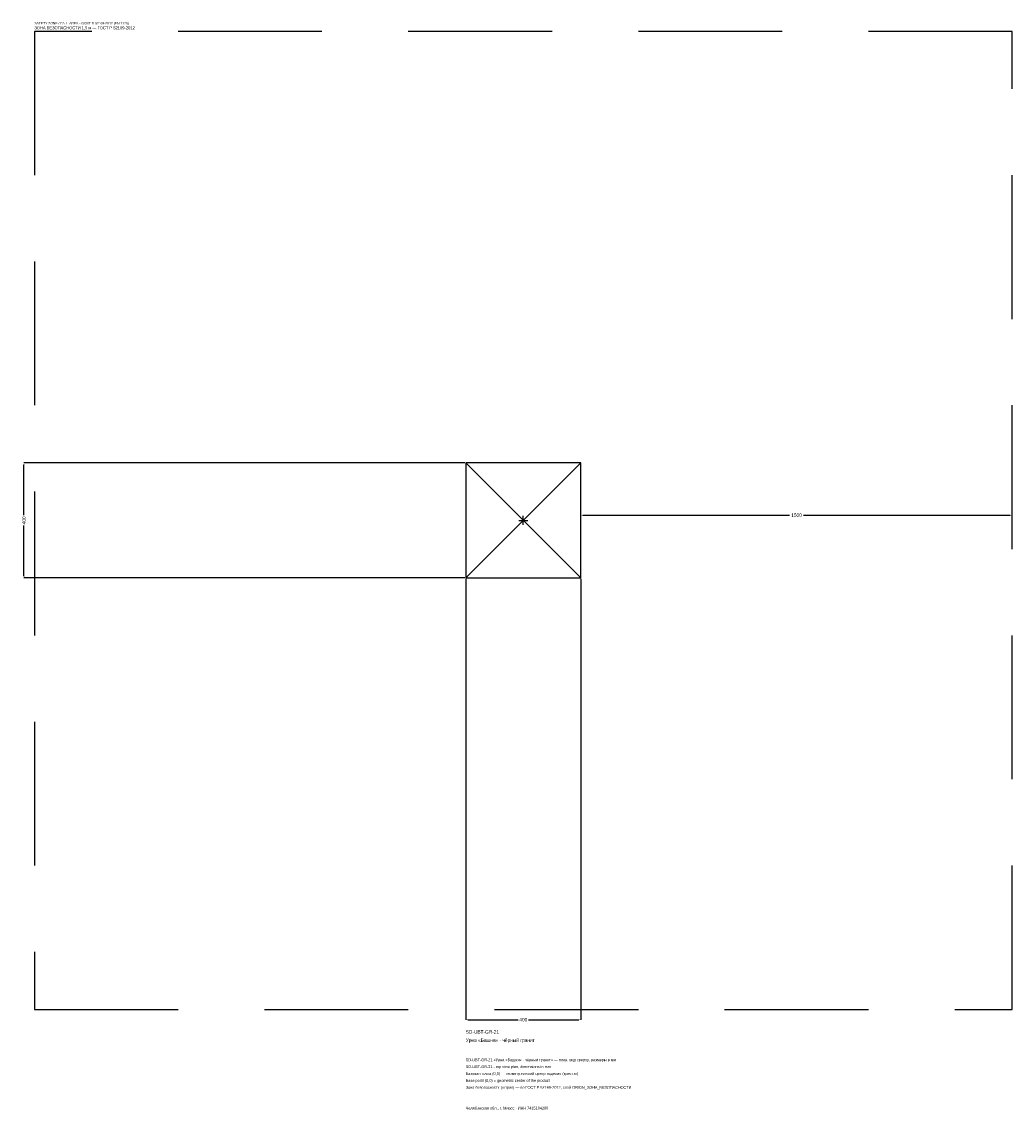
# Model space of a CAD drawing. Header units: metres. Extents: x -1744 to 1700, y -2050 to 1733.
import ezdxf

# ---------------------------------------------------------------- set-up
doc = ezdxf.new("R2010")
doc.units = ezdxf.units.M
doc.linetypes.add('DASHED', pattern=[800, 500, -300])
for name, color, linetype in [('ЗСК_ДАННЫЕ', 3, 'Continuous'), ('ЗСК_ЗОНА_БЕЗОПАСНОСТИ', 1, 'Continuous'), ('ЗСК_КОНТУР', 7, 'Continuous'), ('ЗСК_РАЗМЕРЫ', 8, 'Continuous')]:
    doc.layers.add(name, color=color, linetype=linetype)
doc.dimstyles.new('ORION', dxfattribs={"dimtxt": 12, "dimasz": 7.2, "dimexe": 1.25, "dimexo": 3.6, "dimtad": 1, "dimdec": 0, "dimcen": 2.5, "dimazin": 3, "dimtfac": 1, "dimtmove": 0, "dimatfit": 3})

# ---------------------------------------------------------------- blocks, each defined once
blk = doc.blocks.new('_CLOSEDFILLED')
at = {"color": 0, "linetype": 'BYBLOCK'}
blk.add_solid([(-1, 0.16), (0, 0), (-1, -0.16)], dxfattribs=at)
blk = doc.blocks.new('*D1')
for p, q in [((-200, -203.6), (-200, -1736)), ((200, -203.6), (200, -1736)), ((-192.8, -1736), (-18, -1736)), ((18, -1736), (192.8, -1736))]:
    blk.add_line(p, q)
at = {"layer": 'Defpoints'}
for p in [(-200, -200), (200, -200), (-200, -1736)]:
    blk.add_point(p, dxfattribs=at)
at = {"layer": 'ЗСК_РАЗМЕРЫ', "xscale": 7.199999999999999, "yscale": 7.199999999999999, "rotation": 180}
blk.add_blockref('_CLOSEDFILLED', (-200, -1736), dxfattribs=at)
at = {"layer": 'ЗСК_РАЗМЕРЫ', "xscale": 7.199999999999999, "yscale": 7.199999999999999}
blk.add_blockref('_CLOSEDFILLED', (200, -1736), dxfattribs=at)
at = {"layer": 'ЗСК_РАЗМЕРЫ', "insert": (0, -1736), "char_height": 12, "attachment_point": 5}
blk.add_mtext('400', dxfattribs=at)
blk = doc.blocks.new('*D2')
for p, q in [((-203.6, 200), (-1736, 200)), ((-1736, 18), (-1736, 192.8)), ((-1736, -192.8), (-1736, -18)), ((-203.6, -200), (-1736, -200))]:
    blk.add_line(p, q)
at = {"layer": 'Defpoints'}
for p in [(-200, 200), (-1736, -200), (-200, -200)]:
    blk.add_point(p, dxfattribs=at)
at = {"layer": 'ЗСК_РАЗМЕРЫ', "xscale": 7.199999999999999, "yscale": 7.199999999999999}
for p, rotation in [((-1736, 200), 90), ((-1736, -200), 270)]:
    blk.add_blockref('_CLOSEDFILLED', p, dxfattribs=dict(at, rotation=rotation))
at = {"layer": 'ЗСК_РАЗМЕРЫ', "insert": (-1736, 0), "char_height": 12, "attachment_point": 5, "rotation": 90}
blk.add_mtext('400', dxfattribs=at)
blk = doc.blocks.new('*D3')
for p, q in [((200, 3.6), (200, 18)), ((207.2, 18), (926, 18)), ((974, 18), (1692.8, 18)), ((1700, 3.6), (1700, 18))]:
    blk.add_line(p, q)
at = {"layer": 'Defpoints'}
for p in [(200, 18), (200, 0), (1700, 0)]:
    blk.add_point(p, dxfattribs=at)
at = {"layer": 'ЗСК_РАЗМЕРЫ', "xscale": 7.199999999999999, "yscale": 7.199999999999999, "rotation": 180}
blk.add_blockref('_CLOSEDFILLED', (200, 18), dxfattribs=at)
at = {"layer": 'ЗСК_РАЗМЕРЫ', "xscale": 7.199999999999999, "yscale": 7.199999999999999}
blk.add_blockref('_CLOSEDFILLED', (1700, 18), dxfattribs=at)
at = {"layer": 'ЗСК_РАЗМЕРЫ', "insert": (950, 18), "char_height": 12, "attachment_point": 5}
blk.add_mtext('1500', dxfattribs=at)
blk = doc.blocks.new('ОРИОН SD-UBT-GR-21 Урна Башня · чёрный гранит')
at = {"layer": 'ЗСК_ЗОНА_БЕЗОПАСНОСТИ', "linetype": 'DASHED'}
blk.add_lwpolyline([(-1700, -1700), (1700, -1700), (1700, 1700), (-1700, 1700)], close=True, dxfattribs=at)
at = {"layer": 'ЗСК_КОНТУР'}
for p, q in [((-200, -200), (200, 200)), ((-200, 200), (200, -200))]:
    blk.add_line(p, q, dxfattribs=at)
blk.add_lwpolyline([(-200, -200), (200, -200), (200, 200), (-200, 200)], close=True, dxfattribs=at)
at = {"layer": 'ЗСК_РАЗМЕРЫ'}
for p, q in [((-16, 0), (16, 0)), ((0, -16), (0, 16))]:
    blk.add_line(p, q, dxfattribs=at)
at = {"layer": 'ЗСК_ДАННЫЕ'}
for tag, p in [('АРТИКУЛ', (-200, -1784)), ('НАИМЕНОВАНИЕ', (-200, -1812.8))]:
    blk.add_attdef(tag, p, '', height=12, dxfattribs=at)
at = {"layer": 'ЗСК_ДАННЫЕ', "flags": 1}
for tag, p in [('ПРОИЗВОДИТЕЛЬ', (-200, -1841.6)), ('ТЕЛЕФОН', (-200, -1870.4)), ('САЙТ', (-200, -1928)), ('АДРЕС', (-200, -1956.8)), ('РЕКВИЗИТЫ', (-200, -1985.6)), ('ГАБАРИТЫ', (-200, -2014.4)), ('ЗОНА_БЕЗОПАСНОСТИ', (-200, -2043.2))]:
    blk.add_attdef(tag, p, '', height=12, dxfattribs=at)
at = {"layer": 'ЗСК_ЗОНА_БЕЗОПАСНОСТИ', "color": 1}
for s, height, p in [('SAFETY ZONE / FALL AREA - GOST R 52169-2012 (EN 1176)', 8.4, (-1700, 1724)), ('ЗОНА БЕЗОПАСНОСТИ 1,5 м — ГОСТ Р 52169-2012', 10.2, (-1700, 1707.2))]:
    blk.add_text(s, height=height, dxfattribs=at).set_placement(p)
at = {"layer": 'ЗСК_РАЗМЕРЫ'}
dim = blk.add_linear_dim(base=(-1736, -200), p1=(-200, -200), p2=(-200, 200), angle=90, dimstyle='ORION', dxfattribs=at)
dim.commit()
dim.dimension.update_dxf_attribs({"geometry": '*D2', "text_midpoint": (-1736, 0)})
for base, p1, p2, picture, middle in [((200, 18), (200, 0), (1700, 0), '*D3', (950, 18)), ((-200, -1736), (-200, -200), (200, -200), '*D1', (0, -1736))]:
    dim = blk.add_linear_dim(base=base, p1=p1, p2=p2, dimstyle='ORION', dxfattribs=at)
    dim.commit()
    dim.dimension.update_dxf_attribs({"geometry": picture, "text_midpoint": middle})

msp = doc.modelspace()

# ---------------------------------------------------------------- block references
msp.add_blockref('ОРИОН SD-UBT-GR-21 Урна Башня · чёрный гранит', (0, 0)).add_auto_attribs({'АРТИКУЛ': 'SD-UBT-GR-21', 'НАИМЕНОВАНИЕ': 'Урна «Башня» · чёрный гранит'})

# ---------------------------------------------------------------- texts
at = {"layer": 'ЗСК_ДАННЫЕ', "color": 3}
for s, p in [('SD-UBT-GR-21 «Урна «Башня» · чёрный гранит» — план, вид сверху, размеры в мм', (-200, -1880)), ('SD-UBT-GR-21 - top view plan, dimensions in mm', (-200, -1904)), ('Челябинская обл., г. Миасс · ИНН 7415104200', (-200, -2048))]:
    msp.add_text(s, height=9.6, dxfattribs=at).set_placement(p)
at = {"layer": 'ЗСК_ДАННЫЕ', "color": 7}
for s, p in [('Базовая точка (0,0) — геометрический центр изделия (крестик)', (-200, -1928)), ('Base point (0,0) = geometric center of the product', (-200, -1952))]:
    msp.add_text(s, height=9.6, dxfattribs=at).set_placement(p)
at = {"layer": 'ЗСК_ДАННЫЕ', "color": 1}
msp.add_text('Зона безопасности (штрих) — по ГОСТ Р 52169-2012, слой ORION_ЗОНА_БЕЗОПАСНОСТИ', height=9.6, dxfattribs=at).set_placement((-200, -1976))

doc.saveas('drawing.dxf')
